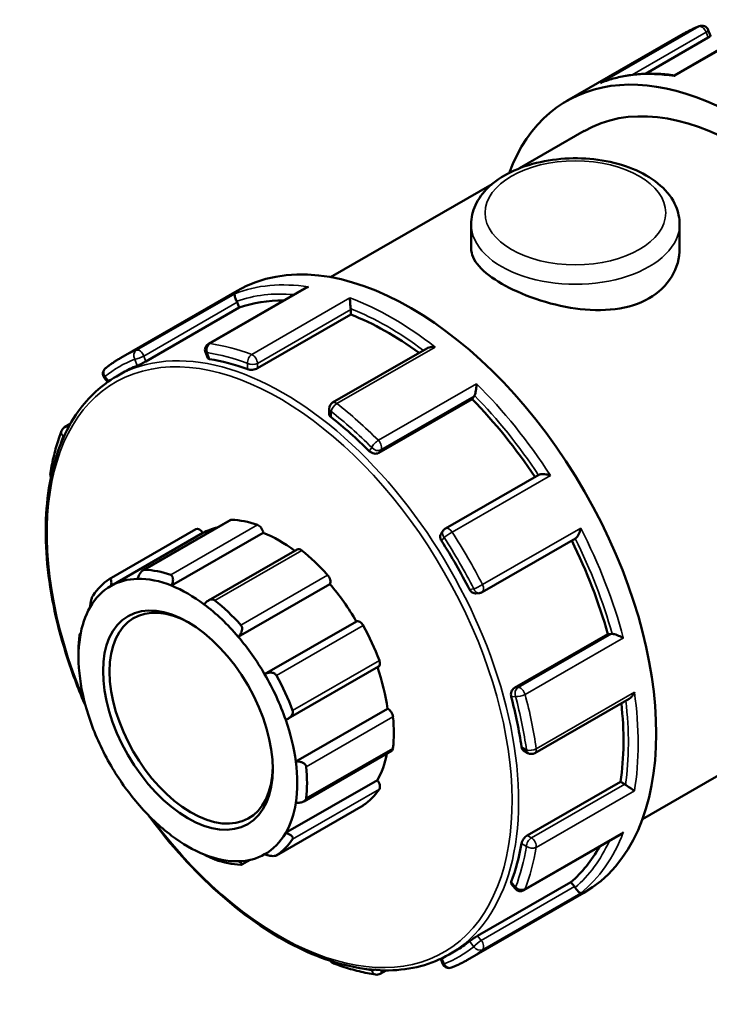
# Model space of a CAD drawing. Header units: millimetres. Extents: x -86 to 901, y -388 to 757.
# Tile 7 of 12: x -86 to -41, y 694 to 757. Entities that reach past the tile are written whole.
import ezdxf

# ---------------------------------------------------------------- set-up
doc = ezdxf.new("R2010")
doc.units = ezdxf.units.MM
doc.layers.add('Visible (ANSI)', color=7, linetype='Continuous', lineweight=50)
doc.layers.add('Visible Narrow (ANSI)', color=7, linetype='Continuous', lineweight=35)

msp = doc.modelspace()

# ---------------------------------------------------------------- linework, layer by layer
at = {"layer": 'Visible (ANSI)'}
for p, q in [((-37.124, 757.433), (-43.356, 753.844)), ((-50.323, 752.192), (-42.791, 756.53)), ((-41.165, 756.777), (-41.019, 756.401)), ((-41.173, 756.291), (-45.239, 753.949)), ((-53.398, 747.825), (-49.2, 750.243)), ((-65.642, 740.775), (-55.166, 746.807)), ((-56.522, 744.205), (-56.522, 742.634)), ((-43.022, 744.205), (-43.022, 742.634)), ((-79.209, 735.558), (-71.678, 739.895)), ((-67.31, 740.05), (-73.542, 736.461)), ((-71.544, 738.801), (-71.679, 739.15)), ((-77.591, 735.319), (-71.544, 738.801)), ((-64.321, 738.358), (-64.321, 738.671)), ((-70.368, 734.876), (-64.321, 738.358)), ((-59.395, 736.163), (-65.501, 732.647)), ((-73.736, 735.91), (-73.59, 735.534)), ((-80.278, 734.243), (-80.072, 733.987)), ((-79.502, 734.351), (-79.077, 734.595)), ((-62.505, 729.391), (-56.458, 732.873)), ((-56.458, 732.873), (-56.323, 733.066)), ((-65.726, 732.258), (-65.726, 731.928)), ((-82.856, 731.056), (-82.489, 731.267)), ((-52.137, 727.975), (-58.185, 724.492)), ((-79.974, 721.221), (-74.351, 724.459)), ((-72.135, 725.044), (-77.776, 721.796)), ((-79.846, 720.786), (-73.906, 724.206)), ((-75.932, 720.796), (-69.992, 724.217)), ((-58.329, 724.361), (-58.466, 724.165)), ((-55.81, 720.376), (-49.762, 723.859)), ((-67.789, 723.145), (-73.547, 719.829)), ((-71.613, 717.481), (-65.674, 720.902)), ((-56.23, 720.296), (-55.993, 720.318)), ((-69.903, 715.06), (-63.963, 718.48)), ((-81.879, 717.65), (-81.822, 717.683)), ((-53.723, 714.181), (-47.676, 717.663)), ((-47.442, 717.684), (-47.676, 717.663)), ((-81.957, 716.169), (-81.957, 716.534)), ((-68.372, 712.181), (-62.525, 715.549)), ((-45.431, 705.678), (-28.989, 715.146)), ((-52.401, 709.954), (-46.295, 713.47)), ((-67.887, 709.406), (-61.947, 712.827)), ((-67.367, 706.82), (-61.679, 710.096)), ((-53.134, 710.118), (-52.848, 709.954)), ((-68.541, 704.778), (-62.601, 708.199)), ((-52.895, 704.613), (-46.848, 708.095)), ((-46.578, 707.939), (-46.848, 708.095)), ((-69.141, 703.325), (-63.518, 706.563)), ((-53.106, 701.064), (-46.876, 704.652)), ((-70.842, 703.036), (-71.375, 702.729)), ((-56.11, 698.113), (-50.063, 701.595)), ((-53.932, 701.485), (-53.68, 701.171)), ((-49.828, 701.303), (-50.063, 701.595)), ((-56.753, 696.562), (-49.221, 700.899)), ((-57.944, 696.914), (-57.519, 697.159)), ((-58.5, 696.625), (-58.38, 696.314)), ((-62.039, 695.878), (-62.421, 695.658))]:
    msp.add_line(p, q, dxfattribs=at)
for centre, start, end in [((-41.583, 756.615), 21.19789, 111.49335), ((-73.318, 736.072), 119.93599, 201.19789), ((-79.929, 734.524), 128.75619, 218.80817), ((-65.278, 732.258), 119.93599, 180), ((-82.632, 730.667), 119.93599, 158.94875), ((-83.338, 728.029), 170.52416, 205.79246), ((-57.962, 724.103), 119.93599, 144.97291), ((-56.034, 720.764), 275.23725, 299.93599), ((-52.625, 710.342), 240.06401, 299.93599), ((-53.33, 701.452), 218.80817, 299.93599), ((-65.278, 696.748), 213.55251, 249.5793), ((-57.962, 696.476), 201.19789, 291.49335), ((-62.644, 696.047), 261.20603, 299.93599)]:
    msp.add_arc(centre, 0.449, start, end, dxfattribs=at)
for centre, major_axis, start_param, end_param in [((-39.095, 732.694), (-11.228, 19.498), 2.690566, 6.726647), ((-39.095, 732.694), (-10.105, 17.548), 3.141593, 6.283185), ((-60.449, 720.397), (-11.228, 19.498), 3.141593, 6.283185), ((-71.954, 739.125), (-0.224, 0.389), 4.452523, 4.616624), ((-61.934, 719.542), (-10.779, 18.718), 5.956033, 6.180212), ((-64.638, 738.854), (-0.224, 0.389), 3.928925, 4.093025), ((-61.934, 719.542), (-10.779, 18.718), 5.366136, 5.656614), ((-68.298, 715.877), (10.779, -18.718), 2.53608, 2.703775), ((-68.298, 715.877), (-10.779, 18.718), 6.201271, 6.283185), ((-61.934, 719.542), (-10.779, 18.718), 4.824599, 5.133015), ((-56.598, 733.408), (0.224, -0.389), 0.263733, 0.427834), ((-68.298, 715.877), (10.779, -18.718), 2.012481, 2.180177), ((-74.127, 724.07), (-0.224, 0.389), 4.729446, 6.283185), ((-68.935, 715.511), (-4.999, 8.68), 6.105402, 6.277853), ((-71.911, 724.655), (-0.224, 0.389), 5.933446, 6.283185), ((-68.935, 715.511), (-5.222, 9.069), 5.694314, 5.933446), ((-70.304, 724.334), (0.224, -0.389), 0.959535, 2.552722), ((-68.935, 715.511), (4.999, -8.68), 2.218568, 2.507942), ((-67.565, 722.756), (-0.224, 0.389), 5.305127, 6.283185), ((-68.298, 715.877), (10.779, -18.718), 1.488882, 1.656578), ((-61.934, 719.542), (-10.779, 18.718), 4.29563, 4.604136), ((-68.935, 715.511), (5.222, -9.069), 1.924403, 2.163535), ((-74.874, 712.09), (-4.999, 8.68), 5.649534, 5.978226), ((-74.557, 712.273), (-5.222, 9.069), 5.694314, 5.933446), ((-65.958, 721.227), (0.224, -0.389), 0.331217, 1.924403), ((-74.874, 712.09), (-4.999, 8.68), 6.277853, 6.606544), ((-74.557, 712.273), (-5.222, 9.069), 0.039447, 0.278579), ((-74.874, 712.09), (-4.999, 8.68), 5.978226, 6.277853), ((-74.874, 712.09), (4.999, -8.68), 2.208315, 2.507942), ((-68.935, 715.511), (4.999, -8.68), 1.579996, 1.879623), ((-74.663, 712.212), (3.73, -6.478), 2.37399, 7.050788), ((-74.874, 712.09), (-4.999, 8.68), 0.323359, 0.622986), ((-74.874, 712.09), (4.999, -8.68), 1.879623, 2.208315), ((-74.557, 712.273), (-5.222, 9.069), 5.065996, 5.305127), ((-63.742, 718.09), (-0.224, 0.389), 4.676809, 6.269995), ((-68.935, 715.511), (5.222, -9.069), 1.296085, 1.535216), ((-74.874, 712.09), (-4.999, 8.68), 0.622986, 0.951678), ((-74.557, 712.273), (5.222, -9.069), 3.809359, 3.928925), ((-74.874, 712.09), (4.999, -8.68), 1.579996, 1.879623), ((-47.283, 717.275), (-0.224, 0.389), 5.859219, 6.02332), ((-68.935, 715.511), (4.999, -8.68), 0.951678, 1.249238), ((-62.749, 715.937), (0.224, -0.389), 0, 1.296085), ((-74.874, 712.09), (4.999, -8.68), 1.251305, 1.579996), ((-74.557, 712.273), (-5.222, 9.069), 4.437677, 4.676809), ((-74.874, 712.09), (-4.999, 8.68), 0.951678, 1.251305), ((-68.298, 715.877), (10.779, -18.718), 0.965283, 1.132979), ((-61.934, 719.542), (-10.779, 18.718), 3.772032, 4.062709), ((-61.903, 712.438), (0.224, -0.389), 0.906898, 2.500084), ((-74.874, 712.09), (-4.999, 8.68), 1.251305, 1.579996), ((-74.874, 712.09), (4.999, -8.68), 0.951678, 1.251305), ((-68.935, 715.511), (5.222, -9.069), 0.667766, 0.906898), ((-68.935, 715.511), (4.999, -8.68), 0.323359, 0.591719), ((-61.903, 710.484), (0.224, -0.389), 0, 0.667766), ((-74.874, 712.09), (4.999, -8.68), 0.622986, 0.951678), ((-74.874, 712.09), (-4.999, 8.68), 1.579996, 1.879623), ((-74.557, 712.273), (-5.222, 9.069), 3.809359, 4.04849), ((-62.749, 707.96), (0.224, -0.389), 0.278579, 1.871765), ((-46.578, 707.573), (-0.224, 0.389), 5.33562, 5.499721), ((-68.935, 715.511), (5.222, -9.069), 0.039447, 0.278579), ((-74.874, 712.09), (-4.999, 8.68), 1.879623, 2.208315), ((-74.874, 712.09), (4.999, -8.68), 0.323359, 0.622986), ((-63.742, 706.951), (0.224, -0.389), 0, 0.039447), ((-74.874, 712.09), (4.999, -8.68), 6.277853, 6.606544), ((-74.874, 712.09), (-4.999, 8.68), 2.208315, 2.507942), ((-74.557, 712.273), (5.222, -9.069), 0.039447, 0.278579), ((-68.298, 715.877), (10.779, -18.718), 0.441685, 0.60938), ((-74.874, 712.09), (4.999, -8.68), 5.978226, 6.277853), ((-61.934, 719.542), (10.779, -18.718), 0.10684, 0.332302), ((-74.874, 712.09), (4.999, -8.68), 5.649534, 5.978226), ((-74.557, 712.273), (5.222, -9.069), 5.694314, 5.933446), ((-49.987, 701.077), (-0.224, 0.389), 4.812021, 4.976122), ((-68.298, 715.877), (10.779, -18.718), 0, 0.085782)]:
    msp.add_ellipse(centre, major_axis=major_axis, ratio=0.578093, start_param=start_param, end_param=end_param, dxfattribs=at)
msp.add_ellipse((-74.874, 712.09), major_axis=(3.879, -6.737), ratio=0.578093, dxfattribs=at)
for points, knots in [([(-42.791, 756.53), (-42.724, 756.568), (-42.657, 756.606), (-42.521, 756.679), (-42.452, 756.714), (-42.314, 756.783), (-42.245, 756.817), (-42.104, 756.882), (-42.034, 756.913), (-41.891, 756.974), (-41.819, 757.004), (-41.747, 757.032)], [5.49972085, 5.49972085, 5.49972085, 5.49972085, 5.51683992, 5.51683992, 5.53395899, 5.53395899, 5.55107806, 5.55107806, 5.56819713, 5.56819713, 5.5853162, 5.5853162, 5.5853162, 5.5853162]), ([(-41.019, 756.401), (-41.018, 756.399), (-41.019, 756.397), (-41.028, 756.385), (-41.044, 756.372), (-41.097, 756.336), (-41.133, 756.314), (-41.173, 756.291)], [0.09561412, 0.09561412, 0.09561412, 0.09561412, 0.10248975, 0.10248975, 0.11936818, 0.11936818, 0.13624661, 0.13624661, 0.13624661, 0.13624661]), ([(-43.353, 753.846), (-43.691, 753.894), (-44.026, 753.926), (-44.689, 753.959), (-45.016, 753.96), (-45.661, 753.93), (-45.979, 753.899), (-46.601, 753.805), (-46.907, 753.743), (-47.504, 753.585), (-47.796, 753.49), (-48.08, 753.38)], [0.3596775, 0.3596775, 0.3596775, 0.3596775, 0.4266404, 0.4266404, 0.4938273, 0.4938273, 0.5610142, 0.5610142, 0.6282011, 0.6282011, 0.695388, 0.695388, 0.695388, 0.695388]), ([(-43.356, 753.844), (-43.358, 753.843), (-43.36, 753.841), (-43.367, 753.829), (-43.371, 753.812), (-43.372, 753.787), (-43.372, 753.787), (-43.373, 753.786)], [0.05888496, 0.05888496, 0.05888496, 0.05888496, 0.06524929, 0.06524929, 0.08516524, 0.08516524, 0.08558683, 0.08558683, 0.08558683, 0.08558683]), ([(-48.151, 753.348), (-48.149, 753.349), (-48.148, 753.35), (-48.125, 753.361), (-48.102, 753.371), (-48.08, 753.38)], [-0.000425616, -0.000425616, -0.000425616, -0.000425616, 0, 0, 0.007427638, 0.007427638, 0.007427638, 0.007427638]), ([(-56.522, 744.205), (-56.522, 744.627), (-56.426, 745.047), (-56.056, 745.857), (-55.77, 746.241), (-55.013, 746.972), (-54.518, 747.305), (-53.379, 747.863), (-52.727, 748.083), (-51.356, 748.383), (-50.636, 748.463), (-49.196, 748.482), (-48.477, 748.421), (-47.097, 748.161), (-46.438, 747.962), (-45.239, 747.431), (-44.7, 747.098), (-43.824, 746.315), (-43.479, 745.867), (-43.107, 744.997), (-43.022, 744.602), (-43.022, 744.205)], [3.926991, 3.926991, 3.926991, 3.926991, 4.183689, 4.183689, 4.465219, 4.465219, 4.792286, 4.792286, 5.135292, 5.135292, 5.475503, 5.475503, 5.813642, 5.813642, 6.153381, 6.153381, 6.496384, 6.496384, 6.827085, 6.827085, 7.068583, 7.068583, 7.068583, 7.068583]), ([(-43.022, 742.634), (-43.022, 742.031), (-43.189, 741.385), (-43.875, 740.245), (-44.395, 739.754), (-45.604, 739.057), (-46.367, 738.81), (-48.03, 738.598), (-48.93, 738.629), (-50.614, 738.865), (-51.515, 739.086), (-53.178, 739.657), (-53.941, 740.004), (-55.149, 740.7), (-55.669, 741.091), (-56.355, 741.874), (-56.522, 742.268), (-56.522, 742.634)], [1.538274, 1.538274, 1.538274, 1.538274, 1.794732, 1.794732, 2.05119, 2.05119, 2.307649, 2.307649, 2.564107, 2.564107, 2.820446, 2.820446, 3.076786, 3.076786, 3.333125, 3.333125, 3.589464, 3.589464, 3.589464, 3.589464]), ([(-67.063, 740.144), (-67.064, 740.144), (-67.065, 740.143), (-67.131, 740.129), (-67.193, 740.108), (-67.272, 740.071), (-67.291, 740.061), (-67.31, 740.05)], [-0.00042562, -0.00042562, -0.00042562, -0.00042562, 0, 0, 0.01980838, 0.01980838, 0.02653193, 0.02653193, 0.02653193, 0.02653193]), ([(-71.709, 739.217), (-71.728, 739.254), (-71.745, 739.292), (-71.779, 739.371), (-71.794, 739.411), (-71.824, 739.496), (-71.835, 739.538), (-71.85, 739.608), (-71.853, 739.636), (-71.853, 739.68), (-71.849, 739.696), (-71.841, 739.706), (-71.841, 739.706), (-71.841, 739.706)], [0, 0, 0, 0, 0.01260254, 0.01260254, 0.02704224, 0.02704224, 0.04628482, 0.04628482, 0.06524929, 0.06524929, 0.08516524, 0.08516524, 0.08558683, 0.08558683, 0.08558683, 0.08558683]), ([(-64.325, 738.734), (-64.33, 738.77), (-64.335, 738.81), (-64.344, 738.899), (-64.349, 738.947), (-64.358, 739.056), (-64.363, 739.115), (-64.369, 739.222), (-64.372, 739.27), (-64.375, 739.357), (-64.376, 739.395), (-64.376, 739.428), (-64.376, 739.429), (-64.376, 739.429)], [0, 0, 0, 0, 0.01260254, 0.01260254, 0.02704224, 0.02704224, 0.04628482, 0.04628482, 0.06524929, 0.06524929, 0.08516524, 0.08516524, 0.08558683, 0.08558683, 0.08558683, 0.08558683]), ([(-58.859, 736.252), (-58.86, 736.252), (-58.861, 736.252), (-58.928, 736.259), (-58.995, 736.26), (-59.123, 736.25), (-59.186, 736.24), (-59.298, 736.209), (-59.35, 736.189), (-59.395, 736.163)], [-0.00042562, -0.00042562, -0.00042562, -0.00042562, 0, 0, 0.01980838, 0.01980838, 0.03869607, 0.03869607, 0.0560776, 0.0560776, 0.0560776, 0.0560776]), ([(-80.209, 734.874), (-80.146, 734.925), (-80.082, 734.975), (-79.953, 735.072), (-79.887, 735.12), (-79.755, 735.213), (-79.689, 735.259), (-79.554, 735.348), (-79.486, 735.391), (-79.349, 735.476), (-79.279, 735.518), (-79.209, 735.558)], [5.41025809, 5.41025809, 5.41025809, 5.41025809, 5.42815064, 5.42815064, 5.44604319, 5.44604319, 5.46393575, 5.46393575, 5.4818283, 5.4818283, 5.49972085, 5.49972085, 5.49972085, 5.49972085]), ([(-77.591, 735.319), (-77.631, 735.296), (-77.679, 735.27), (-77.783, 735.216), (-77.837, 735.188), (-77.938, 735.139), (-77.99, 735.115), (-78.084, 735.072), (-78.125, 735.055), (-78.156, 735.042)], [0, 0, 0, 0, 0.01687843, 0.01687843, 0.03375687, 0.03375687, 0.0509121, 0.0509121, 0.06806734, 0.06806734, 0.06806734, 0.06806734]), ([(-73.473, 735.472), (-73.511, 735.478), (-73.544, 735.488), (-73.577, 735.512), (-73.586, 735.523), (-73.59, 735.534)], [-0.06806734, -0.06806734, -0.06806734, -0.06806734, -0.0509121, -0.0509121, -0.04063249, -0.04063249, -0.04063249, -0.04063249]), ([(-70.368, 734.876), (-70.408, 734.853), (-70.458, 734.832), (-70.568, 734.8), (-70.628, 734.789), (-70.74, 734.778), (-70.801, 734.777), (-70.912, 734.788), (-70.962, 734.799), (-71.002, 734.814)], [0, 0, 0, 0, 0.01687843, 0.01687843, 0.03375687, 0.03375687, 0.0509121, 0.0509121, 0.06806734, 0.06806734, 0.06806734, 0.06806734]), ([(-81.493, 712.984), (-81.93, 713.988), (-82.317, 715.002), (-83.341, 718.12), (-83.793, 720.22), (-84.172, 724.199), (-84.097, 726.078), (-83.42, 729.423), (-82.819, 730.89), (-81.298, 733.028), (-80.463, 733.797), (-79.502, 734.351)], [4.119941, 4.119941, 4.119941, 4.119941, 4.274719, 4.274719, 4.596638, 4.596638, 4.918949, 4.918949, 5.240594, 5.240594, 5.499721, 5.499721, 5.499721, 5.499721]), ([(-56.301, 733.108), (-56.29, 733.134), (-56.28, 733.166), (-56.258, 733.243), (-56.247, 733.289), (-56.224, 733.399), (-56.213, 733.463), (-56.195, 733.587), (-56.188, 733.647), (-56.177, 733.762), (-56.174, 733.818), (-56.172, 733.87), (-56.172, 733.871), (-56.172, 733.872)], [0, 0, 0, 0, 0.01260254, 0.01260254, 0.02704224, 0.02704224, 0.04628482, 0.04628482, 0.06524929, 0.06524929, 0.08516524, 0.08516524, 0.08558683, 0.08558683, 0.08558683, 0.08558683]), ([(-65.595, 731.7), (-65.635, 731.731), (-65.669, 731.769), (-65.715, 731.848), (-65.726, 731.89), (-65.726, 731.928)], [-0.06806734, -0.06806734, -0.06806734, -0.06806734, -0.0509121, -0.0509121, -0.03388115, -0.03388115, -0.03388115, -0.03388115]), ([(-83.78, 728.103), (-83.748, 728.297), (-83.712, 728.489), (-83.634, 728.868), (-83.592, 729.055), (-83.501, 729.425), (-83.452, 729.607), (-83.349, 729.965), (-83.294, 730.142), (-83.177, 730.489), (-83.115, 730.66), (-83.051, 730.828)], [4.8866593, 4.8866593, 4.8866593, 4.8866593, 4.9216709, 4.9216709, 4.9566826, 4.9566826, 4.9916942, 4.9916942, 5.0267058, 5.0267058, 5.0617174, 5.0617174, 5.0617174, 5.0617174]), ([(-62.505, 729.391), (-62.545, 729.368), (-62.595, 729.351), (-62.703, 729.338), (-62.762, 729.34), (-62.871, 729.362), (-62.93, 729.382), (-63.037, 729.438), (-63.086, 729.474), (-63.124, 729.512)], [0, 0, 0, 0, 0.01687843, 0.01687843, 0.03375687, 0.03375687, 0.0509121, 0.0509121, 0.06806734, 0.06806734, 0.06806734, 0.06806734]), ([(-51.394, 727.931), (-51.395, 727.932), (-51.396, 727.932), (-51.456, 727.953), (-51.518, 727.971), (-51.642, 727.998), (-51.705, 728.009), (-51.832, 728.022), (-51.897, 728.024), (-52.003, 728.016), (-52.045, 728.009), (-52.102, 727.992), (-52.121, 727.984), (-52.137, 727.975)], [-0.00042562, -0.00042562, -0.00042562, -0.00042562, 0, 0, 0.01980838, 0.01980838, 0.03869607, 0.03869607, 0.05827899, 0.05827899, 0.07293603, 0.07293603, 0.08143308, 0.08143308, 0.08143308, 0.08143308]), ([(-49.762, 723.859), (-49.746, 723.867), (-49.731, 723.879), (-49.687, 723.92), (-49.66, 723.952), (-49.601, 724.039), (-49.57, 724.096), (-49.517, 724.212), (-49.495, 724.273), (-49.456, 724.396), (-49.44, 724.459), (-49.427, 724.522), (-49.427, 724.523), (-49.427, 724.525)], [0.00432622, 0.00432622, 0.00432622, 0.00432622, 0.01260254, 0.01260254, 0.02704224, 0.02704224, 0.04628482, 0.04628482, 0.06524929, 0.06524929, 0.08516524, 0.08516524, 0.08558683, 0.08558683, 0.08558683, 0.08558683]), ([(-58.441, 723.689), (-58.472, 723.737), (-58.497, 723.793), (-58.525, 723.906), (-58.529, 723.963), (-58.517, 724.062), (-58.5, 724.112), (-58.471, 724.157), (-58.468, 724.161), (-58.466, 724.165)], [-0.06806734, -0.06806734, -0.06806734, -0.06806734, -0.0509121, -0.0509121, -0.03375687, -0.03375687, -0.01687843, -0.01687843, -0.01521252, -0.01521252, -0.01521252, -0.01521252]), ([(-78.136, 721.237), (-78.115, 721.306), (-78.087, 721.379), (-78.017, 721.525), (-77.974, 721.596), (-77.891, 721.703), (-77.846, 721.749), (-77.777, 721.796), (-77.754, 721.808), (-77.709, 721.824), (-77.688, 721.828), (-77.667, 721.827)], [0.1612633, 0.1612633, 0.1612633, 0.1612633, 0.18305954, 0.18305954, 0.20626942, 0.20626942, 0.2253452, 0.2253452, 0.23488309, 0.23488309, 0.24442098, 0.24442098, 0.24442098, 0.24442098]), ([(-75.988, 721.491), (-75.966, 721.483), (-75.946, 721.471), (-75.91, 721.439), (-75.895, 721.419), (-75.857, 721.351), (-75.843, 721.293), (-75.834, 721.167), (-75.841, 721.089), (-75.875, 720.937), (-75.901, 720.863), (-75.932, 720.796)], [0.08457131, 0.08457131, 0.08457131, 0.08457131, 0.0941092, 0.0941092, 0.1036471, 0.1036471, 0.12272288, 0.12272288, 0.14593275, 0.14593275, 0.167729, 0.167729, 0.167729, 0.167729]), ([(-79.982, 721.215), (-79.967, 721.226), (-79.952, 721.232), (-79.924, 721.235), (-79.912, 721.232), (-79.877, 721.212), (-79.86, 721.183), (-79.836, 721.104), (-79.829, 721.046), (-79.829, 720.919), (-79.836, 720.851), (-79.846, 720.786)], [0.08457131, 0.08457131, 0.08457131, 0.08457131, 0.0941092, 0.0941092, 0.1036471, 0.1036471, 0.12272288, 0.12272288, 0.14593275, 0.14593275, 0.167729, 0.167729, 0.167729, 0.167729]), ([(-81.208, 719.402), (-81.204, 719.462), (-81.197, 719.531), (-81.174, 719.68), (-81.159, 719.761), (-81.126, 719.898), (-81.107, 719.964), (-81.075, 720.051), (-81.064, 720.077), (-81.042, 720.125), (-81.031, 720.145), (-81.02, 720.162)], [0.1612633, 0.1612633, 0.1612633, 0.1612633, 0.18305954, 0.18305954, 0.20626942, 0.20626942, 0.2253452, 0.2253452, 0.23488309, 0.23488309, 0.24442098, 0.24442098, 0.24442098, 0.24442098]), ([(-56.23, 720.296), (-56.235, 720.295), (-56.241, 720.295), (-56.295, 720.293), (-56.346, 720.304), (-56.439, 720.343), (-56.487, 720.374), (-56.57, 720.456), (-56.606, 720.505), (-56.632, 720.556)], [0.01501558, 0.01501558, 0.01501558, 0.01501558, 0.01687843, 0.01687843, 0.03375687, 0.03375687, 0.0509121, 0.0509121, 0.06806734, 0.06806734, 0.06806734, 0.06806734]), ([(-73.817, 719.579), (-73.774, 719.638), (-73.722, 719.697), (-73.601, 719.799), (-73.533, 719.842), (-73.409, 719.891), (-73.346, 719.905), (-73.257, 719.9), (-73.228, 719.894), (-73.174, 719.875), (-73.148, 719.861), (-73.126, 719.843)], [0.1612633, 0.1612633, 0.1612633, 0.1612633, 0.18305954, 0.18305954, 0.20626942, 0.20626942, 0.2253452, 0.2253452, 0.23488309, 0.23488309, 0.24442098, 0.24442098, 0.24442098, 0.24442098]), ([(-71.448, 718.245), (-71.427, 718.223), (-71.41, 718.197), (-71.383, 718.139), (-71.374, 718.108), (-71.357, 718.012), (-71.361, 717.943), (-71.392, 717.805), (-71.425, 717.728), (-71.51, 717.592), (-71.56, 717.531), (-71.613, 717.481)], [0.08457131, 0.08457131, 0.08457131, 0.08457131, 0.0941092, 0.0941092, 0.1036471, 0.1036471, 0.12272288, 0.12272288, 0.14593275, 0.14593275, 0.167729, 0.167729, 0.167729, 0.167729]), ([(-81.904, 717.524), (-81.902, 717.548), (-81.899, 717.57), (-81.893, 717.605), (-81.891, 717.619), (-81.883, 717.65), (-81.878, 717.654), (-81.87, 717.64), (-81.866, 717.616), (-81.862, 717.546), (-81.861, 717.502), (-81.862, 717.454)], [0.08457131, 0.08457131, 0.08457131, 0.08457131, 0.0941092, 0.0941092, 0.1036471, 0.1036471, 0.12272288, 0.12272288, 0.14593275, 0.14593275, 0.167729, 0.167729, 0.167729, 0.167729]), ([(-46.668, 717.412), (-46.669, 717.412), (-46.67, 717.413), (-46.716, 717.437), (-46.765, 717.462), (-46.869, 717.51), (-46.923, 717.533), (-47.039, 717.58), (-47.101, 717.603), (-47.208, 717.638), (-47.253, 717.651), (-47.332, 717.671), (-47.365, 717.678), (-47.394, 717.683), (-47.394, 717.683), (-47.395, 717.683)], [-0.00042562, -0.00042562, -0.00042562, -0.00042562, 0, 0, 0.01980838, 0.01980838, 0.03869607, 0.03869607, 0.05827899, 0.05827899, 0.07293603, 0.07293603, 0.08567053, 0.08567053, 0.08597511, 0.08597511, 0.08597511, 0.08597511]), ([(-69.903, 715.06), (-69.84, 715.095), (-69.767, 715.125), (-69.613, 715.163), (-69.531, 715.17), (-69.392, 715.154), (-69.325, 715.136), (-69.239, 715.087), (-69.213, 715.067), (-69.167, 715.021), (-69.148, 714.995), (-69.132, 714.967)], [0.1612633, 0.1612633, 0.1612633, 0.1612633, 0.18305954, 0.18305954, 0.20626942, 0.20626942, 0.2253452, 0.2253452, 0.23488309, 0.23488309, 0.24442098, 0.24442098, 0.24442098, 0.24442098]), ([(-53.928, 713.585), (-53.942, 713.637), (-53.949, 713.697), (-53.944, 713.818), (-53.932, 713.878), (-53.896, 713.984), (-53.869, 714.036), (-53.803, 714.123), (-53.763, 714.158), (-53.723, 714.181)], [-0.06806734, -0.06806734, -0.06806734, -0.06806734, -0.0509121, -0.0509121, -0.03375687, -0.03375687, -0.01687843, -0.01687843, 0, 0, 0, 0]), ([(-46.295, 713.47), (-46.251, 713.495), (-46.208, 713.529), (-46.125, 713.61), (-46.085, 713.659), (-46.011, 713.767), (-45.978, 713.826), (-45.95, 713.888), (-45.949, 713.889), (-45.948, 713.891)], [0.02941824, 0.02941824, 0.02941824, 0.02941824, 0.04628482, 0.04628482, 0.06524929, 0.06524929, 0.08516524, 0.08516524, 0.08558683, 0.08558683, 0.08558683, 0.08558683]), ([(-68.095, 712.718), (-68.084, 712.689), (-68.077, 712.659), (-68.073, 712.596), (-68.076, 712.565), (-68.096, 712.471), (-68.126, 712.412), (-68.207, 712.303), (-68.268, 712.248), (-68.4, 712.162), (-68.471, 712.13), (-68.541, 712.107)], [0.08457131, 0.08457131, 0.08457131, 0.08457131, 0.0941092, 0.0941092, 0.1036471, 0.1036471, 0.12272288, 0.12272288, 0.14593275, 0.14593275, 0.167729, 0.167729, 0.167729, 0.167729]), ([(-53.134, 710.118), (-53.167, 710.137), (-53.198, 710.168), (-53.243, 710.247), (-53.259, 710.296), (-53.266, 710.346)], [0.03379389, 0.03379389, 0.03379389, 0.03379389, 0.0509121, 0.0509121, 0.06806734, 0.06806734, 0.06806734, 0.06806734]), ([(-67.887, 709.406), (-67.814, 709.412), (-67.735, 709.411), (-67.576, 709.387), (-67.496, 709.363), (-67.374, 709.302), (-67.32, 709.264), (-67.261, 709.194), (-67.244, 709.169), (-67.22, 709.117), (-67.213, 709.09), (-67.21, 709.062)], [0.1612633, 0.1612633, 0.1612633, 0.1612633, 0.18305954, 0.18305954, 0.20626942, 0.20626942, 0.2253452, 0.2253452, 0.23488309, 0.23488309, 0.24442098, 0.24442098, 0.24442098, 0.24442098]), ([(-45.948, 707.512), (-45.949, 707.512), (-45.95, 707.513), (-45.977, 707.529), (-46.01, 707.548), (-46.082, 707.594), (-46.122, 707.62), (-46.21, 707.679), (-46.26, 707.712), (-46.35, 707.775), (-46.389, 707.803), (-46.462, 707.856), (-46.494, 707.88), (-46.525, 707.903), (-46.525, 707.904), (-46.526, 707.905)], [-0.00042562, -0.00042562, -0.00042562, -0.00042562, 0, 0, 0.01980838, 0.01980838, 0.03869607, 0.03869607, 0.05827899, 0.05827899, 0.07293603, 0.07293603, 0.08567053, 0.08567053, 0.08597511, 0.08597511, 0.08597511, 0.08597511]), ([(-67.21, 707.021), (-67.213, 706.997), (-67.22, 706.973), (-67.244, 706.927), (-67.261, 706.905), (-67.32, 706.845), (-67.374, 706.813), (-67.496, 706.761), (-67.576, 706.741), (-67.735, 706.722), (-67.814, 706.721), (-67.887, 706.727)], [0.08457131, 0.08457131, 0.08457131, 0.08457131, 0.0941092, 0.0941092, 0.1036471, 0.1036471, 0.12272288, 0.12272288, 0.14593275, 0.14593275, 0.167729, 0.167729, 0.167729, 0.167729]), ([(-57.944, 696.914), (-59.099, 696.249), (-60.433, 695.9), (-63.336, 695.858), (-64.909, 696.177), (-68.141, 697.455), (-69.801, 698.425), (-73.028, 700.913), (-74.594, 702.432), (-76.512, 704.718), (-76.976, 705.309), (-77.423, 705.917)], [2.358128, 2.358128, 2.358128, 2.358128, 2.669599, 2.669599, 2.986917, 2.986917, 3.308863, 3.308863, 3.631126, 3.631126, 3.737908, 3.737908, 3.737908, 3.737908]), ([(-68.541, 704.778), (-68.471, 704.761), (-68.4, 704.737), (-68.268, 704.677), (-68.207, 704.64), (-68.126, 704.569), (-68.096, 704.531), (-68.076, 704.474), (-68.073, 704.455), (-68.077, 704.418), (-68.084, 704.4), (-68.095, 704.384)], [0.1612633, 0.1612633, 0.1612633, 0.1612633, 0.18305954, 0.18305954, 0.20626942, 0.20626942, 0.2253452, 0.2253452, 0.23488309, 0.23488309, 0.24442098, 0.24442098, 0.24442098, 0.24442098]), ([(-46.876, 704.652), (-46.857, 704.662), (-46.839, 704.674), (-46.767, 704.724), (-46.716, 704.768), (-46.67, 704.818), (-46.669, 704.819), (-46.668, 704.82)], [0.05865422, 0.05865422, 0.05865422, 0.05865422, 0.06524929, 0.06524929, 0.08516524, 0.08516524, 0.08558683, 0.08558683, 0.08558683, 0.08558683]), ([(-53.266, 704.095), (-53.259, 704.137), (-53.243, 704.186), (-53.198, 704.288), (-53.167, 704.34), (-53.101, 704.432), (-53.062, 704.478), (-52.979, 704.557), (-52.935, 704.59), (-52.895, 704.613)], [-0.06806734, -0.06806734, -0.06806734, -0.06806734, -0.0509121, -0.0509121, -0.03375687, -0.03375687, -0.01687843, -0.01687843, 0, 0, 0, 0]), ([(-69.132, 703.33), (-69.148, 703.32), (-69.167, 703.311), (-69.213, 703.297), (-69.239, 703.292), (-69.325, 703.283), (-69.392, 703.284), (-69.531, 703.297), (-69.613, 703.311), (-69.767, 703.349), (-69.84, 703.371), (-69.903, 703.395)], [0.08457131, 0.08457131, 0.08457131, 0.08457131, 0.0941092, 0.0941092, 0.1036471, 0.1036471, 0.12272288, 0.12272288, 0.14593275, 0.14593275, 0.167729, 0.167729, 0.167729, 0.167729]), ([(-73.126, 703.055), (-73.148, 703.062), (-73.174, 703.072), (-73.228, 703.093), (-73.257, 703.105), (-73.346, 703.144), (-73.409, 703.174), (-73.533, 703.233), (-73.601, 703.268), (-73.722, 703.331), (-73.774, 703.36), (-73.817, 703.384)], [0.08457131, 0.08457131, 0.08457131, 0.08457131, 0.0941092, 0.0941092, 0.1036471, 0.1036471, 0.12272288, 0.12272288, 0.14593275, 0.14593275, 0.167729, 0.167729, 0.167729, 0.167729]), ([(-71.613, 702.943), (-71.56, 702.917), (-71.51, 702.888), (-71.425, 702.832), (-71.392, 702.805), (-71.361, 702.764), (-71.357, 702.746), (-71.374, 702.729), (-71.383, 702.724), (-71.41, 702.719), (-71.427, 702.718), (-71.448, 702.719)], [0.1612633, 0.1612633, 0.1612633, 0.1612633, 0.18305954, 0.18305954, 0.20626942, 0.20626942, 0.2253452, 0.2253452, 0.23488309, 0.23488309, 0.24442098, 0.24442098, 0.24442098, 0.24442098]), ([(-53.932, 701.485), (-53.94, 701.495), (-53.945, 701.508), (-53.949, 701.549), (-53.942, 701.583), (-53.928, 701.619)], [0.04061102, 0.04061102, 0.04061102, 0.04061102, 0.0509121, 0.0509121, 0.06806734, 0.06806734, 0.06806734, 0.06806734]), ([(-49.427, 700.884), (-49.427, 700.884), (-49.427, 700.884), (-49.439, 700.883), (-49.455, 700.887), (-49.493, 700.909), (-49.516, 700.925), (-49.568, 700.972), (-49.599, 701.003), (-49.658, 701.071), (-49.685, 701.104), (-49.737, 701.173), (-49.761, 701.207), (-49.785, 701.243), (-49.785, 701.244), (-49.786, 701.245)], [-0.00042562, -0.00042562, -0.00042562, -0.00042562, 0, 0, 0.01980838, 0.01980838, 0.03869607, 0.03869607, 0.05827899, 0.05827899, 0.07293603, 0.07293603, 0.08567053, 0.08567053, 0.08597511, 0.08597511, 0.08597511, 0.08597511]), ([(-56.632, 697.762), (-56.606, 697.782), (-56.57, 697.809), (-56.487, 697.869), (-56.439, 697.903), (-56.346, 697.965), (-56.295, 697.999), (-56.197, 698.061), (-56.149, 698.09), (-56.11, 698.113)], [-0.06806734, -0.06806734, -0.06806734, -0.06806734, -0.0509121, -0.0509121, -0.03375687, -0.03375687, -0.01687843, -0.01687843, 0, 0, 0, 0]), ([(-56.753, 696.562), (-56.82, 696.523), (-56.887, 696.486), (-57.023, 696.412), (-57.092, 696.377), (-57.23, 696.308), (-57.3, 696.274), (-57.44, 696.209), (-57.511, 696.178), (-57.653, 696.117), (-57.725, 696.087), (-57.797, 696.059)], [2.3581282, 2.3581282, 2.3581282, 2.3581282, 2.37524727, 2.37524727, 2.39236634, 2.39236634, 2.40948541, 2.40948541, 2.42660448, 2.42660448, 2.44372355, 2.44372355, 2.44372355, 2.44372355]), ([(-62.713, 695.604), (-62.891, 695.631), (-63.069, 695.663), (-63.428, 695.735), (-63.608, 695.775), (-63.97, 695.863), (-64.152, 695.912), (-64.516, 696.016), (-64.699, 696.073), (-65.066, 696.194), (-65.25, 696.259), (-65.434, 696.327)], [2.7922642, 2.7922642, 2.7922642, 2.7922642, 2.8272758, 2.8272758, 2.8622875, 2.8622875, 2.8972991, 2.8972991, 2.9323107, 2.9323107, 2.9673223, 2.9673223, 2.9673223, 2.9673223])]:
    msp.add_open_spline(points, degree=3, knots=knots, dxfattribs=at)
at = {"layer": 'Visible Narrow (ANSI)'}
for p, q in [((-41.787, 757.013), (-48.151, 753.348)), ((-43.373, 753.786), (-37.009, 757.451)), ((-46.104, 753.878), (-41.308, 756.64)), ((-41.308, 756.64), (-41.173, 756.291)), ((-73.427, 736.479), (-67.063, 740.144)), ((-71.841, 739.706), (-78.205, 736.041)), ((-77.726, 735.668), (-71.679, 739.15)), ((-64.376, 739.429), (-70.74, 735.764)), ((-70.368, 735.189), (-64.321, 738.671)), ((-65.223, 732.587), (-58.859, 736.252)), ((-78.318, 735.46), (-78.156, 735.042)), ((-77.591, 735.319), (-77.726, 735.668)), ((-73.473, 735.472), (-73.635, 735.89)), ((-71.002, 735.189), (-71.002, 734.814)), ((-70.368, 734.876), (-70.368, 735.189)), ((-80.001, 734.037), (-80.246, 734.342)), ((-56.172, 733.872), (-62.536, 730.208)), ((-62.37, 729.584), (-56.323, 733.066)), ((-65.595, 731.7), (-65.595, 732.075)), ((-82.949, 730.484), (-82.91, 730.436)), ((-62.961, 729.743), (-63.124, 729.512)), ((-62.505, 729.391), (-62.37, 729.584)), ((-57.758, 724.267), (-51.394, 727.931)), ((-77.667, 721.827), (-72.045, 725.065)), ((-70.366, 724.729), (-75.988, 721.491)), ((-49.427, 724.525), (-55.791, 720.86)), ((-58.441, 723.689), (-58.279, 723.92)), ((-73.126, 719.843), (-67.504, 723.081)), ((-65.825, 721.483), (-71.448, 718.245)), ((-56.351, 720.582), (-56.632, 720.556)), ((-69.132, 714.967), (-63.51, 718.205)), ((-47.442, 717.684), (-53.489, 714.202)), ((-53.032, 713.747), (-46.668, 717.412)), ((-62.472, 715.956), (-68.095, 712.718)), ((-53.928, 713.585), (-53.647, 713.611)), ((-53.489, 714.202), (-53.723, 714.181)), ((-45.948, 713.891), (-52.312, 710.226)), ((-67.21, 709.062), (-61.588, 712.3)), ((-61.588, 710.259), (-67.21, 707.021)), ((-52.942, 710.16), (-53.266, 710.346)), ((-46.578, 707.939), (-52.625, 704.457)), ((-68.095, 704.384), (-62.472, 707.622)), ((-52.312, 703.847), (-45.948, 707.512)), ((-63.51, 706.568), (-69.132, 703.33)), ((-46.668, 704.82), (-53.032, 701.155)), ((-53.266, 704.095), (-52.942, 703.908)), ((-52.625, 704.457), (-52.895, 704.613)), ((-53.647, 701.27), (-53.928, 701.619)), ((-49.828, 701.303), (-55.875, 697.821)), ((-55.791, 697.219), (-49.427, 700.884)), ((-56.632, 697.762), (-56.351, 697.412)), ((-55.875, 697.821), (-56.11, 698.113)), ((-58.279, 696.294), (-58.421, 696.662)), ((-62.985, 695.926), (-62.961, 695.864))]:
    msp.add_line(p, q, dxfattribs=at)
for centre, major_axis, ratio, start_param, end_param in [((-31.563, 737.031), (-11.228, 19.498), 0.578093, 6.19759, 6.283185), ((-41.583, 756.615), (-0.224, 0.389), 0.578093, 4.452523, 6.19759), ((-41.583, 756.615), (-0.164, 0.417), 0.812983, 0, 0.120089), ((-41.583, 756.615), (0.418, 0.162), 0.209664, 5.344977, 6.283185), ((-37.927, 733.367), (-11.228, 19.498), 0.578093, 5.849049, 6.19759), ((-49.772, 744.205), (-6.75, 0), 0.575862, 0, 3.141593), ((-61.617, 719.724), (-11.228, 19.498), 0.578093, 5.849049, 6.19759), ((-61.934, 719.542), (-11.004, 19.109), 0.578093, 5.900252, 6.177251), ((-61.617, 719.724), (-11.228, 19.498), 0.578093, 5.325451, 5.673991), ((-61.934, 719.542), (11.004, -19.109), 0.578093, 2.208949, 2.512059), ((-68.723, 715.632), (10.779, -18.718), 0.578093, 0, 3.141593), ((-68.935, 715.511), (-10.63, 18.459), 0.578093, 1.781125, 7.643653), ((-67.981, 716.06), (-11.228, 19.498), 0.578093, 6.19759, 6.283185), ((-78.001, 735.643), (-0.164, 0.417), 0.812983, 0.120089, 1.690885), ((-78.001, 735.643), (-0.224, 0.389), 0.578093, 4.452523, 6.19759), ((-73.318, 736.072), (0.069, 0.443), 0.740276, 0.535781, 2.106577), ((-73.318, 736.072), (-0.224, 0.389), 0.578093, 5.849049, 6.283185), ((-67.981, 716.06), (-11.228, 19.498), 0.578093, 5.673991, 5.849049), ((-68.298, 715.877), (-11.004, 19.109), 0.578093, 6.19759, 6.372648), ((-78.001, 735.643), (-0.418, -0.162), 0.209664, 0.632588, 2.203385), ((-73.318, 736.072), (-0.418, -0.162), 0.209664, 0, 0.632588), ((-68.298, 715.877), (11.004, -19.109), 0.578093, 2.532399, 2.707457), ((-70.685, 735.372), (-0.156, -0.42), 0.669185, 3.820988, 5.391785), ((-70.685, 735.372), (0.224, -0.389), 0.578093, 0.787332, 2.532399), ((-79.929, 734.524), (-0.281, 0.35), 0.812708, 0, 1.445351), ((-70.685, 735.372), (-0.448, 0), 0.575862, 0.785398, 2.356194), ((-79.929, 734.524), (-0.349, -0.281), 0.212712, 5.650103, 6.283185), ((-61.617, 719.724), (-11.228, 19.498), 0.578093, 4.801852, 5.150392), ((-61.934, 719.542), (11.004, -19.109), 0.578093, 1.6807, 1.988461), ((-65.278, 732.258), (-0.448, 0), 0.575862, 0, 0.785398), ((-65.278, 732.258), (0.276, 0.354), 0.469489, 0.856961, 2.427757), ((-65.278, 732.258), (-0.224, 0.389), 0.578093, 5.325451, 6.283185), ((-67.981, 716.06), (-11.228, 19.498), 0.578093, 5.150392, 5.325451), ((-68.298, 715.877), (11.004, -19.109), 0.578093, 2.0088, 2.183858), ((-82.632, 730.667), (-0.419, 0.161), 0.738943, 0, 1.031365), ((-82.632, 730.667), (-0.224, 0.389), 0.578093, 5.463065, 6.283185), ((-68.298, 715.877), (-11.004, 19.109), 0.578093, 0.438003, 0.503692), ((-82.632, 730.667), (-0.349, -0.281), 0.212712, 5.103457, 5.650103), ((-62.644, 729.926), (-0.317, -0.318), 0.34608, 4.048519, 5.619316), ((-62.644, 729.926), (0.224, -0.389), 0.578093, 0.263733, 2.0088), ((-62.644, 729.926), (0.367, -0.257), 0.787757, 4.359809, 5.930605), ((-83.338, 728.029), (-0.442, 0.074), 0.667375, 0, 0.629115), ((-57.962, 724.103), (-0.224, 0.389), 0.578093, 4.801852, 6.283185), ((-61.617, 719.724), (-11.228, 19.498), 0.578093, 4.278253, 4.626794), ((-57.962, 724.103), (-0.367, 0.257), 0.787757, 0, 1.218216), ((-57.962, 724.103), (0.377, 0.244), 0.072902, 0.952515, 2.523311), ((-68.298, 715.877), (11.004, -19.109), 0.578093, 1.485201, 1.660259), ((-67.981, 716.06), (-11.228, 19.498), 0.578093, 4.626794, 4.801852), ((-61.934, 719.542), (11.004, -19.109), 0.578093, 1.156999, 1.464768), ((-56.034, 720.764), (-0.399, -0.204), 0.069758, 0.618121, 2.188917), ((-56.034, 720.764), (0.224, -0.389), 0.578093, 0, 1.485201), ((-56.034, 720.764), (0.041, -0.447), 0.788574, 5.060317, 6.283185), ((-53.33, 713.793), (-0.041, 0.447), 0.788574, 0.347928, 1.918725), ((-53.33, 713.793), (0.433, 0.116), 0.343219, 3.804588, 5.375384), ((-68.298, 715.877), (11.004, -19.109), 0.578093, 0.961602, 1.13666), ((-53.33, 713.793), (-0.224, 0.389), 0.578093, 4.278253, 6.02332), ((-67.981, 716.06), (-11.228, 19.498), 0.578093, 4.103195, 4.278253), ((-61.617, 719.724), (-11.228, 19.498), 0.578093, 3.754654, 4.103195), ((-61.934, 719.542), (11.004, -19.109), 0.578093, 0.633401, 0.936581), ((-52.625, 710.342), (-0.444, -0.062), 0.466904, 0.712495, 2.283291), ((-52.625, 710.342), (-0.224, -0.389), 0.578093, 5.495853, 6.283185), ((-52.625, 710.342), (0.224, -0.389), 0.578093, 0, 0.961602), ((-61.617, 719.724), (11.228, -19.498), 0.578093, 0.089463, 0.438003), ((-52.625, 704.091), (0.224, 0.389), 0.578093, 0.783464, 2.354261), ((-52.625, 704.091), (0.224, -0.389), 0.578093, 0.613062, 2.358128), ((-61.934, 719.542), (11.004, -19.109), 0.578093, 0.109802, 0.387282), ((-68.298, 715.877), (11.004, -19.109), 0.578093, 0.438003, 0.613062), ((-67.981, 716.06), (-11.228, 19.498), 0.578093, 3.579596, 3.754654), ((-52.625, 704.091), (0.442, -0.074), 0.667375, 4.030294, 5.60109), ((-53.33, 701.452), (-0.349, -0.281), 0.212712, 5.650103, 6.283185), ((-53.33, 701.452), (-0.419, 0.161), 0.738943, 1.031365, 2.602161), ((-53.33, 701.452), (0.224, -0.389), 0.578093, 0, 0.438003), ((-56.034, 697.595), (0.349, 0.281), 0.212712, 0.937714, 2.50851), ((-56.034, 697.595), (0.224, -0.389), 0.578093, 0.089463, 1.834529), ((-68.298, 715.877), (11.004, -19.109), 0.578093, 6.19759, 6.372648), ((-67.981, 716.06), (11.228, -19.498), 0.578093, 0, 0.089463), ((-56.034, 697.595), (0.281, -0.35), 0.812708, 4.586944, 6.15774), ((-65.278, 696.748), (-0.156, -0.42), 0.669185, 5.640841, 6.283185), ((-68.298, 715.877), (-11.004, 19.109), 0.578093, 2.637901, 2.707457), ((-62.644, 696.047), (0.418, 0.162), 0.209664, 3.774181, 4.345287), ((-62.644, 696.047), (-0.069, -0.443), 0.740276, 5.24817, 6.283185), ((-62.644, 696.047), (0.224, -0.389), 0.578093, 0, 0.83861), ((-57.962, 696.476), (-0.418, -0.162), 0.209664, 0, 0.632588), ((-57.962, 696.476), (0.164, -0.417), 0.812983, 4.832478, 6.283185)]:
    msp.add_ellipse(centre, major_axis=major_axis, ratio=ratio, start_param=start_param, end_param=end_param, dxfattribs=at)
msp.add_ellipse((-49.772, 744.94), major_axis=(5.85, 0), ratio=0.575862, dxfattribs=at)

doc.saveas('drawing.dxf')
